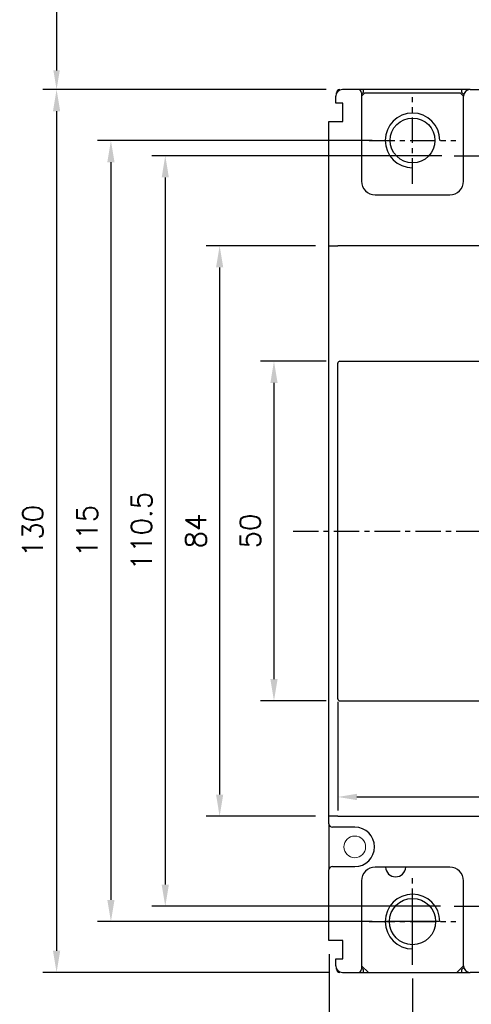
# Model space of a CAD drawing. Extents: x 2148 to 4019, y -907 to 1576.
# Tile 8 of 18: x 2924 to 2991, y 1271 to 1416. Entities that reach past the tile are written whole.
import ezdxf

# ---------------------------------------------------------------- set-up
doc = ezdxf.new("R2010")
doc.units = 0
doc.header["$LTSCALE"] = 3
doc.header["$MEASUREMENT"] = 0
doc.linetypes.add('CENTER', pattern=[2, 1.25, -0.25, 0.25, -0.25])
doc.layers.get('0').update_dxf_attribs({"linetype": 'CONTINUOUS'})
doc.layers.get('Defpoints').update_dxf_attribs({"linetype": 'CONTINUOUS'})
doc.layers.add('cen', color=1, linetype='CENTER')
doc.layers.add('di', color=3, linetype='CONTINUOUS')
doc.styles.add('KIM', font='ROMANS.shx', dxfattribs={"height": 5, "bigfont": 'GSG1.shx'})
doc.styles.get("Standard").update_dxf_attribs({"font": 'romans.shx', "height": 3, "bigfont": 'ghs.shx'})
doc.dimstyles.new('STANDARD$0', dxfattribs={"dimtxt": 5, "dimasz": 5, "dimexe": 1, "dimexo": 2, "dimgap": 2, "dimtad": 1, "dimdec": 4, "dimzin": 12, "dimdsep": 46, "dimtxsty": 'KIM', "dimcen": -1, "dimdle": 0.1, "dimadec": 0, "dimazin": 0, "dimtfac": 1, "dimtdec": 4, "dimtmove": 0, "dimatfit": 3, "dimfxl": 0, "dimtolj": 1, "dimtzin": 0, "dimarcsym": 0})

# ---------------------------------------------------------------- blocks, each defined once
blk = doc.blocks.new('*D10')
at = {"layer": 'Defpoints', "color": 0}
for p in [(2971.38, 1365.91), (2961.68, 1315.91), (2971.38, 1315.91)]:
    blk.add_point(p, dxfattribs=at)
at = {"layer": 'di'}
for p, q in [((2969.38, 1365.91), (2959.68, 1365.91)), ((2961.68, 1362.71), (2961.68, 1319.11)), ((2969.38, 1315.91), (2959.68, 1315.91))]:
    blk.add_line(p, q, dxfattribs=at)
for points in [[(2961.15, 1362.71), (2962.21, 1362.71), (2961.68, 1365.91)], [(2961.15, 1319.11), (2962.21, 1319.11), (2961.68, 1315.91)]]:
    blk.add_solid(points, dxfattribs=at)
at = {"layer": 'di', "insert": (2958.18, 1340.91), "char_height": 3, "attachment_point": 5, "rotation": 90}
blk.add_mtext('\\A1;50', dxfattribs=at)
blk = doc.blocks.new('*D11')
at = {"layer": 'Defpoints', "color": 0}
for p in [(2971.38, 1405.91), (2929.68, 1275.91), (2971.78, 1275.91)]:
    blk.add_point(p, dxfattribs=at)
at = {"layer": 'di'}
for p, q in [((2969.38, 1405.91), (2927.68, 1405.91)), ((2929.68, 1402.71), (2929.68, 1279.11)), ((2969.78, 1275.91), (2927.68, 1275.91))]:
    blk.add_line(p, q, dxfattribs=at)
for points in [[(2929.15, 1402.71), (2930.21, 1402.71), (2929.68, 1405.91)], [(2929.15, 1279.11), (2930.21, 1279.11), (2929.68, 1275.91)]]:
    blk.add_solid(points, dxfattribs=at)
at = {"layer": 'di', "insert": (2926.18, 1340.91), "char_height": 3, "attachment_point": 5, "rotation": 90}
blk.add_mtext('\\A1;130', dxfattribs=at)
blk = doc.blocks.new('*D12')
at = {"layer": 'Defpoints', "color": 0}
for p in [(2982.08, 1277.04), (3007.08, 1273.42), (2982.08, 1264.11)]:
    blk.add_point(p, dxfattribs=at)
at = {"layer": 'di'}
for p, q in [((2982.08, 1275.04), (2982.08, 1262.11)), ((3007.08, 1271.42), (3007.08, 1262.11)), ((3003.88, 1264.11), (2985.28, 1264.11))]:
    blk.add_line(p, q, dxfattribs=at)
for points in [[(2985.28, 1264.64), (2985.28, 1263.57), (2982.08, 1264.11)], [(3003.88, 1264.64), (3003.88, 1263.57), (3007.08, 1264.11)]]:
    blk.add_solid(points, dxfattribs=at)
at = {"layer": 'di', "insert": (2994.58, 1267.61), "char_height": 3, "attachment_point": 5}
blk.add_mtext('\\A1;25', dxfattribs=at)
blk = doc.blocks.new('*D14')
at = {"layer": 'Defpoints', "color": 0}
for p in [(2969.78, 1280.61), (3044.38, 1281.11), (2969.78, 1256.11)]:
    blk.add_point(p, dxfattribs=at)
at = {"layer": 'di'}
for p, q in [((2969.78, 1278.61), (2969.78, 1254.11)), ((3044.38, 1279.11), (3044.38, 1254.11)), ((3041.18, 1256.11), (2972.98, 1256.11))]:
    blk.add_line(p, q, dxfattribs=at)
for points in [[(2972.98, 1256.64), (2972.98, 1255.57), (2969.78, 1256.11)], [(3041.18, 1256.64), (3041.18, 1255.57), (3044.38, 1256.11)]]:
    blk.add_solid(points, dxfattribs=at)
at = {"layer": 'di', "insert": (3007.08, 1259.61), "char_height": 3, "attachment_point": 5}
blk.add_mtext('\\A1;75', dxfattribs=at)
blk = doc.blocks.new('*D72')
at = {"layer": 'Defpoints', "color": 0}
for p in [(2971.08, 1317.78), (3043.08, 1317.78), (3043.08, 1301.76)]:
    blk.add_point(p, dxfattribs=at)
at = {"layer": 'di'}
for p, q in [((2971.08, 1315.78), (2971.08, 1299.76)), ((3043.08, 1315.78), (3043.08, 1299.76)), ((2973.88, 1301.76), (3040.28, 1301.76))]:
    blk.add_line(p, q, dxfattribs=at)
for points in [[(2973.88, 1302.22), (2973.88, 1301.29), (2971.08, 1301.76)], [(3040.28, 1302.22), (3040.28, 1301.29), (3043.08, 1301.76)]]:
    blk.add_solid(points, dxfattribs=at)
at = {"layer": 'di', "insert": (3007.08, 1305.26), "char_height": 3, "attachment_point": 5}
blk.add_mtext('\\A1;72', dxfattribs=at)
blk = doc.blocks.new('*D88')
at = {"layer": 'Defpoints', "color": 0}
for p in [(2988.4, 1396.16), (2945.68, 1285.66), (2988.21, 1285.66)]:
    blk.add_point(p, dxfattribs=at)
at = {"layer": 'di'}
for p, q in [((2986.4, 1396.16), (2943.68, 1396.16)), ((2945.68, 1392.96), (2945.68, 1288.86)), ((2986.21, 1285.66), (2943.68, 1285.66))]:
    blk.add_line(p, q, dxfattribs=at)
for points in [[(2945.15, 1392.96), (2946.21, 1392.96), (2945.68, 1396.16)], [(2945.15, 1288.86), (2946.21, 1288.86), (2945.68, 1285.66)]]:
    blk.add_solid(points, dxfattribs=at)
at = {"layer": 'di', "insert": (2942.18, 1340.91), "char_height": 3, "attachment_point": 5, "rotation": 90}
blk.add_mtext('\\A1;110.5', dxfattribs=at)
blk = doc.blocks.new('*D90')
at = {"layer": 'Defpoints', "color": 0}
for p in [(2992.58, 1455.61), (2929.68, 1405.91), (2971.38, 1405.91)]:
    blk.add_point(p, dxfattribs=at)
at = {"layer": 'di'}
for p, q in [((2990.58, 1455.61), (2927.68, 1455.61)), ((2929.68, 1452.81), (2929.68, 1408.71)), ((2969.38, 1405.91), (2927.68, 1405.91))]:
    blk.add_line(p, q, dxfattribs=at)
for points in [[(2929.21, 1452.81), (2930.15, 1452.81), (2929.68, 1455.61)], [(2929.21, 1408.71), (2930.15, 1408.71), (2929.68, 1405.91)]]:
    blk.add_solid(points, dxfattribs=at)
at = {"layer": 'di', "insert": (2926.18, 1430.6), "char_height": 3, "attachment_point": 5, "rotation": 90}
blk.add_mtext('\\A1;48', dxfattribs=at)
blk = doc.blocks.new('*D93')
at = {"layer": 'Defpoints', "color": 0}
for p in [(2969.78, 1382.91), (2953.68, 1298.91), (2969.78, 1298.91)]:
    blk.add_point(p, dxfattribs=at)
at = {"layer": 'di'}
for p, q in [((2967.78, 1382.91), (2951.68, 1382.91)), ((2953.68, 1379.71), (2953.68, 1302.11)), ((2967.78, 1298.91), (2951.68, 1298.91))]:
    blk.add_line(p, q, dxfattribs=at)
for points in [[(2953.15, 1379.71), (2954.21, 1379.71), (2953.68, 1382.91)], [(2953.15, 1302.11), (2954.21, 1302.11), (2953.68, 1298.91)]]:
    blk.add_solid(points, dxfattribs=at)
at = {"layer": 'di', "insert": (2950.18, 1340.91), "char_height": 3, "attachment_point": 5, "rotation": 90}
blk.add_mtext('\\A1;84', dxfattribs=at)
blk = doc.blocks.new('*D97')
at = {"layer": 'Defpoints', "color": 0}
for p in [(2978.12, 1398.41), (2937.68, 1283.41), (2978.12, 1283.41)]:
    blk.add_point(p, dxfattribs=at)
at = {"layer": 'di'}
for p, q in [((2976.12, 1398.41), (2935.68, 1398.41)), ((2937.68, 1395.21), (2937.68, 1286.61)), ((2976.12, 1283.41), (2935.68, 1283.41))]:
    blk.add_line(p, q, dxfattribs=at)
for points in [[(2937.15, 1395.21), (2938.21, 1395.21), (2937.68, 1398.41)], [(2937.15, 1286.61), (2938.21, 1286.61), (2937.68, 1283.41)]]:
    blk.add_solid(points, dxfattribs=at)
at = {"layer": 'di', "insert": (2934.18, 1340.91), "char_height": 3, "attachment_point": 5, "rotation": 90}
blk.add_mtext('\\A1;115', dxfattribs=at)

msp = doc.modelspace()

# ---------------------------------------------------------------- linework, layer by layer
for p, q in [((2970.776, 1403.911), (2970.776, 1404.911)), ((2970.876, 1405.347), (2970.876, 1405.411)), ((2974.076, 1405.911), (2971.776, 1405.911)), ((2974.876, 1405.911), (2974.076, 1405.911)), ((2974.576, 1405.211), (2974.876, 1405.511)), ((2975.076, 1405.411), (2974.576, 1404.911)), ((2974.576, 1405.411), (2974.576, 1392.411)), ((2974.876, 1405.511), (2974.876, 1405.911)), ((2989.276, 1405.911), (2974.876, 1405.911)), ((2975.076, 1405.411), (2989.076, 1405.411)), ((2989.576, 1404.911), (2989.076, 1405.411)), ((2989.276, 1405.911), (2989.276, 1405.511)), ((2990.576, 1405.911), (2989.276, 1405.911)), ((2989.276, 1405.511), (2989.611, 1405.175)), ((2989.576, 1392.411), (2989.576, 1404.911)), ((2990.576, 1405.911), (2993.476, 1405.911)), ((2971.826, 1403.911), (2970.776, 1403.911)), ((2971.826, 1401.211), (2971.826, 1403.911)), ((2969.776, 1382.911), (2969.776, 1401.211)), ((2969.776, 1401.211), (2970.276, 1401.211)), ((2970.276, 1401.211), (2971.826, 1401.211)), ((2976.576, 1390.411), (2987.576, 1390.411)), ((2969.776, 1298.911), (2969.776, 1382.911)), ((2969.776, 1382.911), (2971.076, 1382.911)), ((3043.076, 1382.911), (2971.076, 1382.911)), ((2971.076, 1365.286), (2971.076, 1365.61)), ((2971.376, 1365.911), (2995.776, 1365.911)), ((2971.076, 1316.536), (2971.076, 1365.286)), ((2971.076, 1316.212), (2971.076, 1316.536)), ((2971.376, 1315.911), (2995.776, 1315.911)), ((2971.076, 1298.911), (2969.776, 1298.911)), ((2969.776, 1297.811), (2969.776, 1298.911)), ((2971.076, 1298.911), (3043.076, 1298.911)), ((2969.776, 1297.811), (2969.776, 1291.011)), ((2973.576, 1297.311), (2970.276, 1297.311)), ((2969.776, 1280.611), (2969.776, 1291.011)), ((2970.276, 1291.511), (2973.576, 1291.511)), ((2987.576, 1291.411), (2976.576, 1291.411)), ((2974.576, 1289.411), (2974.576, 1276.411)), ((2989.576, 1276.911), (2989.576, 1289.411)), ((2970.276, 1280.611), (2969.776, 1280.611)), ((2971.826, 1280.611), (2970.276, 1280.611)), ((2971.826, 1277.911), (2971.826, 1280.611)), ((2970.776, 1276.911), (2970.776, 1277.911)), ((2970.776, 1277.911), (2971.826, 1277.911)), ((2970.876, 1276.411), (2970.876, 1276.475)), ((2971.776, 1275.911), (2974.076, 1275.911)), ((2974.076, 1275.911), (2974.876, 1275.911)), ((2974.576, 1276.911), (2975.576, 1275.911)), ((2974.876, 1276.311), (2974.576, 1276.611)), ((2974.876, 1275.911), (2974.876, 1276.311)), ((2974.876, 1275.911), (2975.576, 1275.911)), ((2975.576, 1275.911), (2988.576, 1275.911)), ((2988.576, 1275.911), (2989.576, 1276.911)), ((2988.576, 1275.911), (2989.276, 1275.911)), ((2989.611, 1276.647), (2989.276, 1276.311)), ((2989.276, 1276.311), (2989.276, 1275.911)), ((2989.276, 1275.911), (2990.576, 1275.911)), ((2993.476, 1275.911), (2990.576, 1275.911))]:
    msp.add_line(p, q)
at = {"color": 1, "linetype": 'CENTER', "ltscale": 10}
for p, q in [((2982.076, 1279.451), (2982.076, 1287.371)), ((2986.036, 1283.411), (2978.116, 1283.411))]:
    msp.add_line(p, q, dxfattribs=at)
for centre, radius in [((2982.076, 1398.411), 3.3), ((2982.076, 1283.411), 3.4)]:
    msp.add_circle(centre, radius)
at = {"color": 7, "linetype": 'Continuous', "lineweight": 15}
msp.add_circle((2973.576, 1294.411), 1.6, dxfattribs=at)
for centre, radius, start, end in [((2971.776, 1404.911), 1, 90, 180), ((2971.376, 1405.411), 0.5, 90, 180), ((2974.076, 1405.411), 0.5, 0, 90), ((2990.576, 1404.911), 1, 90, 180), ((2982.076, 1398.411), 4.025, 0, 270), ((2976.576, 1392.411), 2, 180, 270), ((2987.576, 1392.411), 2, 270, 0), ((2970.276, 1297.811), 0.5, 180, 270), ((2973.576, 1294.411), 2.9, 270, 90), ((2970.276, 1291.011), 0.5, 90, 180), ((2976.576, 1289.411), 2, 90, 180), ((2979.576, 1291.511), 1.5, 183.82255, 356.17745), ((2987.576, 1289.411), 2, 0, 90), ((2982.076, 1283.411), 4.025, 0, 270), ((2971.776, 1276.911), 1, 180, 270), ((2971.376, 1276.411), 0.5, 180, 270), ((2974.076, 1276.411), 0.5, 270, 0), ((2990.576, 1276.911), 1, 180, 270)]:
    msp.add_arc(centre, radius, start, end)
for centre, start_param, end_param in [((2971.376, 1365.61), 3.1415927, 4.712389), ((2971.376, 1316.212), 4.712389, 6.2831853)]:
    msp.add_ellipse(centre, major_axis=(0, -0.301), ratio=0.9961947, start_param=start_param, end_param=end_param)
at = {"layer": 'cen'}
for p, q in [((2982.076, 1392.042), (2982.076, 1404.78)), ((2975.707, 1398.411), (2988.444, 1398.411)), ((2988.207, 1396.161), (3000.944, 1396.161)), ((2964.494, 1340.911), (3051.098, 1340.911)), ((2982.076, 1277.042), (2982.076, 1289.78)), ((2988.207, 1285.661), (3000.944, 1285.661)), ((2975.707, 1283.411), (2988.444, 1283.411))]:
    msp.add_line(p, q, dxfattribs=at)

# ---------------------------------------------------------------- dimensions: what is measured, and where the dimension line sits
at = {"layer": 'di'}
dim = msp.add_linear_dim(base=(2929.679, 1405.911), p1=(2992.577, 1455.611), p2=(2971.376, 1405.911), angle=90, text='48', dimstyle='STANDARD$0', override={"dimtxt": 3, "dimasz": 2.8, "dimexe": 2, "dimdec": 2, "dimzin": 8, "dimtxsty": 'Standard', "dimcen": 0, "dimclrd": 256, "dimclre": 256, "dimclrt": 256, "dimadec": 2, "dimazin": 2, "dimtfac": 0.6, "dimtdec": 2, "dimtzin": 8, "dimlwd": 65535, "dimlwe": 65535, "dimarcsym": 1}, dxfattribs=at)
dim.commit()
dim.dimension.update_dxf_attribs({"geometry": '*D90', "text_midpoint": (2929.679, 1430.6), "dimtype": 160})
for base, p1, p2, picture, middle in [((2929.679, 1275.911), (2971.376, 1405.911), (2971.776, 1275.911), '*D11', (2929.679, 1340.911)), ((2937.679, 1283.411), (2978.116, 1398.411), (2978.116, 1283.411), '*D97', (2937.679, 1340.911)), ((2945.679, 1285.661), (2988.397, 1396.161), (2988.207, 1285.661), '*D88', (2945.679, 1340.911)), ((2953.679, 1298.911), (2969.776, 1382.911), (2969.776, 1298.911), '*D93', (2953.679, 1340.911)), ((2961.679, 1315.911), (2971.376, 1365.911), (2971.376, 1315.911), '*D10', (2961.679, 1340.911))]:
    dim = msp.add_linear_dim(base=base, p1=p1, p2=p2, angle=90, dimstyle='STANDARD$0', override={"dimtxt": 4, "dimasz": 3.2, "dimexe": 2, "dimdec": 2, "dimzin": 8, "dimtxsty": 'Standard', "dimcen": 0, "dimclrd": 256, "dimclre": 256, "dimclrt": 256, "dimadec": 2, "dimazin": 2, "dimtfac": 0.6, "dimtdec": 2, "dimtmove": 0, "dimtzin": 8, "dimlwd": 65535, "dimlwe": 65535, "dimarcsym": 1}, dxfattribs=at)
    dim.commit()
    dim.dimension.update_dxf_attribs({"geometry": picture, "text_midpoint": middle, "dimtype": 160})
for base, p1, p2, override, picture, middle in [((3043.076, 1301.757), (2971.076, 1317.78), (3043.076, 1317.78), {"dimtxt": 3, "dimasz": 2.8, "dimexe": 2, "dimdec": 2, "dimzin": 8, "dimtxsty": 'Standard', "dimcen": 0, "dimclrd": 256, "dimclre": 256, "dimclrt": 256, "dimadec": 2, "dimazin": 2, "dimtfac": 0.6, "dimtdec": 2, "dimtzin": 8, "dimlwd": 65535, "dimlwe": 65535, "dimarcsym": 1}, '*D72', (3007.076, 1305.257)), ((2982.076, 1264.106), (3007.076, 1273.422), (2982.076, 1277.042), {"dimtxt": 4, "dimasz": 3.2, "dimexe": 2, "dimdec": 2, "dimzin": 8, "dimtxsty": 'Standard', "dimcen": 0, "dimclrd": 256, "dimclre": 256, "dimclrt": 256, "dimadec": 2, "dimazin": 2, "dimtfac": 0.6, "dimtdec": 2, "dimtzin": 8, "dimlwd": 65535, "dimlwe": 65535, "dimarcsym": 1}, '*D12', (2994.576, 1267.606))]:
    dim = msp.add_linear_dim(base=base, p1=p1, p2=p2, dimstyle='STANDARD$0', override=override, dxfattribs=at)
    dim.commit()
    dim.dimension.update_dxf_attribs({"geometry": picture, "text_midpoint": middle})
dim = msp.add_linear_dim(base=(2969.776, 1256.106), p1=(3044.376, 1281.111), p2=(2969.776, 1280.611), text='75', dimstyle='STANDARD$0', override={"dimtxt": 4, "dimasz": 3.2, "dimexe": 2, "dimdec": 2, "dimzin": 8, "dimtxsty": 'Standard', "dimcen": 0, "dimclrd": 256, "dimclre": 256, "dimclrt": 256, "dimadec": 2, "dimazin": 2, "dimtfac": 0.6, "dimtdec": 2, "dimtmove": 0, "dimtzin": 8, "dimlwd": 65535, "dimlwe": 65535, "dimarcsym": 1}, dxfattribs=at)
dim.commit()
dim.dimension.update_dxf_attribs({"geometry": '*D14', "text_midpoint": (3007.076, 1256.106), "dimtype": 160})

doc.saveas('drawing.dxf')
